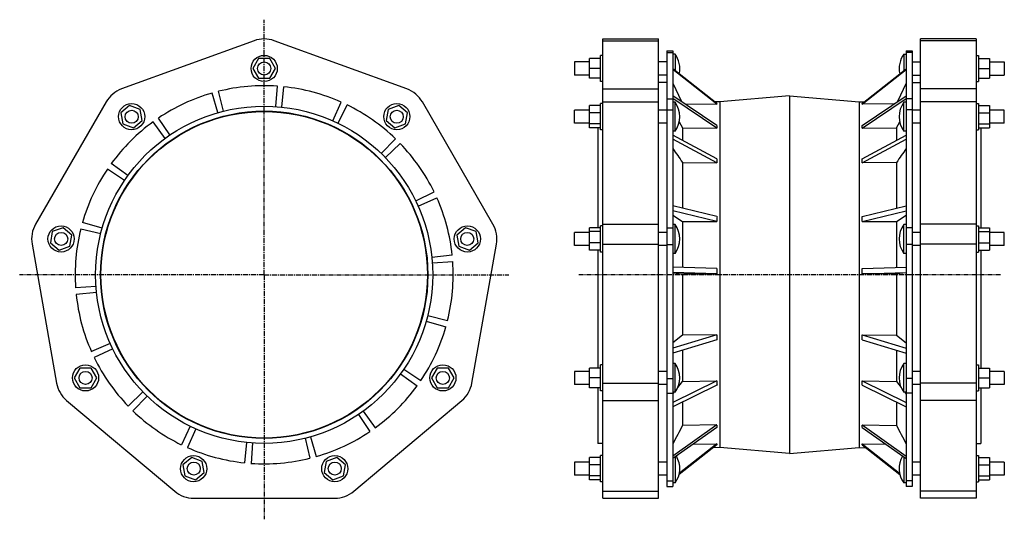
# Model space of a CAD drawing. Header units: millimetres. Extents: x -208 to 995, y -195 to 415.
import ezdxf

# ---------------------------------------------------------------- set-up
doc = ezdxf.new("R2010")
doc.units = ezdxf.units.MM
doc.header["$LTSCALE"] = 16.335
doc.linetypes.add('CENTER', pattern=[0.6, 0.375, -0.075, 0.075, -0.075])
doc.layers.get('0').update_dxf_attribs({"linetype": 'CONTINUOUS'})
doc.layers.add('DEFAULT_1', color=7, linetype='CENTER')

msp = doc.modelspace()

# ---------------------------------------------------------------- linework, layer by layer
at = {"color": 7, "linetype": 'Continuous'}
for p, q in [((78.1, 389.6), (-83.9, 330.6)), ((264.8, 330.6), (102.8, 389.6)), ((504.3, -169.3), (504.3, 391.7)), ((504.3, 391.7), (572.3, 391.7)), ((572.3, -169.3), (572.3, 391.7)), ((892.3, -169.3), (892.3, 391.7)), ((960.3, 391.7), (892.3, 391.7)), ((960.3, 391.7), (960.3, -169.3)), ((582.3, 377.1), (582.3, -155.2)), ((582.3, 377.1), (589.8, 377.1)), ((589.8, 377.1), (589.8, -155.2)), ((592.5, 373.2), (589.8, 373.2)), ((592.5, 373.2), (592.5, 353.4)), ((872.2, 373.2), (872.2, 353.4)), ((872.2, 373.2), (874.8, 373.2)), ((874.8, 377.1), (874.8, -155.2)), ((874.8, 377.1), (882.3, 377.1)), ((882.3, 377.1), (882.3, -155.2)), ((83.5, 367.7), (76.6, 355.7)), ((97.4, 367.7), (83.5, 367.7)), ((104.3, 355.7), (97.4, 367.7)), ((469.8, 363.6), (469.8, 347.6)), ((487.8, 363.6), (469.8, 363.6)), ((487.8, 343.7), (487.8, 367.7)), ((501.3, 367.7), (487.8, 367.7)), ((501.3, 339.7), (501.3, 371.7)), ((504.3, 371.7), (501.3, 371.7)), ((582.3, 363.6), (572.3, 363.6)), ((882.3, 363.6), (892.3, 363.6)), ((960.3, 371.7), (963.3, 371.7)), ((963.3, 371.7), (963.3, 339.7)), ((963.3, 367.7), (976.9, 367.7)), ((976.9, 367.7), (976.9, 343.7)), ((976.9, 363.6), (994.8, 363.6)), ((994.8, 363.6), (994.8, 347.6)), ((76.6, 355.7), (83.5, 343.7)), ((97.4, 343.7), (104.3, 355.7)), ((501.3, 355.7), (487.8, 355.7)), ((643.5, 312.9), (589.8, 355.4)), ((643.7, 311.9), (589.8, 354.6)), ((821, 311.9), (874.8, 354.6)), ((821.1, 312.9), (874.8, 355.4)), ((963.3, 355.7), (976.9, 355.7)), ((83.5, 343.7), (97.4, 343.7)), ((487.8, 347.6), (469.8, 347.6)), ((501.3, 343.7), (487.8, 343.7)), ((504.3, 339.7), (501.3, 339.7)), ((582.3, 347.6), (572.3, 347.6)), ((582.3, 338.6), (572.3, 338.6)), ((589.8, 337.6), (600.3, 315.4)), ((874.8, 337.6), (864.4, 315.4)), ((882.3, 347.6), (892.3, 347.6)), ((882.3, 338.6), (892.3, 338.6)), ((960.3, 339.7), (963.3, 339.7)), ((963.3, 343.7), (976.9, 343.7)), ((976.9, 347.6), (994.8, 347.6)), ((33.7, 301.7), (26.8, 325.7)), ((40.6, 303.5), (34.6, 327.8)), ((104.8, 309.1), (106.6, 334.1)), ((112, 308.5), (114.6, 333.4)), ((-102.8, 314.8), (-189, 165.4)), ((174.2, 291.8), (184.4, 314.7)), ((369.9, 165.4), (283.7, 314.8)), ((643.7, 286), (589.8, 322.4)), ((643.5, 282.6), (589.8, 319)), ((592.5, 314.3), (589.8, 314.3)), ((592.5, 279.1), (592.5, 314.3)), ((647.3, 314.8), (640.9, 314.9)), ((732.3, 322.2), (647.3, 314.8)), ((647.3, 314.8), (647.3, -107.6)), ((732.3, 322.2), (732.3, -114.9)), ((732.3, 322.2), (817.3, 314.8)), ((817.3, 314.8), (823.7, 314.9)), ((817.3, 314.8), (817.3, -107.6)), ((821, 286), (874.8, 322.4)), ((821.1, 282.6), (874.8, 319)), ((872.2, 279.1), (872.2, 314.3)), ((874.8, 314.3), (872.2, 314.3)), ((-74, 310.4), (-84.6, 301.5)), ((-84.6, 301.5), (-82.2, 287.9)), ((-61, 305.7), (-74, 310.4)), ((-58.6, 292), (-61, 305.7)), ((180.7, 288.8), (191.7, 311.3)), ((241.9, 305.7), (239.5, 292)), ((254.9, 310.4), (241.9, 305.7)), ((265.5, 301.5), (254.9, 310.4)), ((263.1, 287.9), (265.5, 301.5)), ((469.8, 288.7), (469.8, 304.7)), ((487.8, 304.7), (469.8, 304.7)), ((487.8, 283.1), (487.8, 310.4)), ((501.3, 310.4), (487.8, 310.4)), ((501.3, 301.5), (487.8, 301.5)), ((501.3, 280.8), (501.3, 312.8)), ((504.3, 312.8), (501.3, 312.8)), ((582.3, 304.7), (572.3, 304.7)), ((604.4, 312.6), (643.7, 311.9)), ((860.3, 312.6), (821, 311.9)), ((892.3, 304.7), (882.3, 304.7)), ((960.3, 312.8), (963.3, 312.8)), ((963.3, 312.8), (963.3, 280.8)), ((963.3, 310.4), (976.9, 310.4)), ((963.3, 301.5), (976.9, 301.5)), ((976.9, 310.4), (976.9, 283.1)), ((994.8, 304.7), (976.9, 304.7)), ((994.8, 288.7), (994.8, 304.7)), ((-69.2, 283.1), (-58.6, 292)), ((-30.6, 270.3), (-45.3, 290.5)), ((-24.8, 274.4), (-38.7, 295.1)), ((239.5, 292), (250.1, 283.1)), ((597.6, 290.4), (601.6, 283.2)), ((863.1, 283.2), (867, 290.4)), ((-82.2, 287.9), (-69.2, 283.1)), ((250.1, 283.1), (263.1, 287.9)), ((487.8, 288.7), (469.8, 288.7)), ((501.3, 287.9), (487.8, 287.9)), ((501.3, 283.1), (487.8, 283.1)), ((498.3, 283.1), (498.3, 161.1)), ((504.3, 280.8), (501.3, 280.8)), ((582.3, 288.7), (572.3, 288.7)), ((592.5, 279.1), (589.8, 279.1)), ((601.6, 283.2), (601.6, 267.8)), ((601.6, 283.2), (643.5, 282.6)), ((821.1, 282.6), (863.1, 283.2)), ((863.1, 283.2), (863.1, 267.8)), ((874.8, 279.1), (872.2, 279.1)), ((892.3, 288.7), (882.3, 288.7)), ((960.3, 280.8), (963.3, 280.8)), ((963.3, 287.9), (976.9, 287.9)), ((963.3, 283.1), (976.9, 283.1)), ((966.3, 283.1), (966.3, 161.1)), ((994.8, 288.7), (976.9, 288.7)), ((233.5, 251.8), (250.9, 269.8)), ((643.5, 245.3), (589.8, 274.1)), ((643.7, 240.4), (589.8, 269.2)), ((821, 240.4), (874.8, 269.2)), ((821.1, 245.3), (874.8, 274.1)), ((238.6, 246.7), (256.6, 264.1)), ((601.6, 240.9), (601.6, 185.1)), ((601.6, 240.9), (643.7, 240.4)), ((863.1, 240.9), (821, 240.4)), ((863.1, 240.9), (863.1, 185.1)), ((-80.3, 218.8), (-101.1, 232.8)), ((-76.2, 224.7), (-96.4, 239.4)), ((275.6, 193.9), (298.1, 204.9)), ((278.6, 187.4), (301.5, 197.6)), ((643.7, 174.7), (589.8, 188)), ((643.5, 168.6), (589.8, 181.8)), ((821, 174.7), (874.8, 188)), ((821.1, 168.6), (874.8, 181.8)), ((589.8, 176.5), (601.6, 168.8)), ((601.6, 168.8), (601.6, 112.6)), ((601.6, 168.8), (643.5, 168.6)), ((821.1, 168.6), (863.1, 168.8)), ((863.1, 168.8), (874.8, 176.5)), ((863.1, 168.8), (863.1, 112.6)), ((-155.4, 161.1), (-168.5, 156.3)), ((-144.8, 152.1), (-155.4, 161.1)), ((-109.4, 153.5), (-133.7, 159.5)), ((-107.6, 160.4), (-131.6, 167.3)), ((336.3, 161.1), (325.7, 152.1)), ((349.3, 156.3), (336.3, 161.1)), ((487.8, 133.8), (487.8, 161.1)), ((501.3, 161.1), (487.8, 161.1)), ((501.3, 131.4), (501.3, 163.4)), ((504.3, 163.4), (501.3, 163.4)), ((592.5, 165), (589.8, 165)), ((592.5, 129.8), (592.5, 165)), ((874.8, 165), (872.2, 165)), ((872.2, 129.8), (872.2, 165)), ((960.3, 163.4), (963.3, 163.4)), ((963.3, 163.4), (963.3, 131.4)), ((963.3, 161.1), (976.9, 161.1)), ((976.9, 161.1), (976.9, 133.8)), ((-168.5, 156.3), (-170.9, 142.7)), ((-147.2, 138.5), (-144.8, 152.1)), ((325.7, 152.1), (328.1, 138.5)), ((351.7, 142.7), (349.3, 156.3)), ((469.8, 139.4), (469.8, 155.4)), ((487.8, 155.4), (469.8, 155.4)), ((501.3, 156.3), (487.8, 156.3)), ((582.3, 155.4), (572.3, 155.4)), ((892.3, 155.4), (882.3, 155.4)), ((963.3, 156.3), (976.9, 156.3)), ((994.8, 155.4), (976.9, 155.4)), ((994.8, 139.4), (994.8, 155.4)), ((-193.3, 141.2), (-163.3, -28.7)), ((-170.9, 142.7), (-160.2, 133.8)), ((-160.2, 133.8), (-147.2, 138.5)), ((328.1, 138.5), (341.1, 133.8)), ((341.1, 133.8), (351.7, 142.7)), ((344.2, -28.7), (374.2, 141.2)), ((487.8, 139.4), (469.8, 139.4)), ((501.3, 142.7), (487.8, 142.7)), ((501.3, 133.8), (487.8, 133.8)), ((498.3, 133.8), (498.3, -10.4)), ((582.3, 139.4), (572.3, 139.4)), ((892.3, 139.4), (882.3, 139.4)), ((963.3, 142.7), (976.9, 142.7)), ((963.3, 133.8), (976.9, 133.8)), ((966.3, 133.8), (966.3, -10.4)), ((994.8, 139.4), (976.9, 139.4)), ((295.3, 125.2), (320.2, 127.8)), ((504.3, 131.4), (501.3, 131.4)), ((592.5, 129.8), (589.8, 129.8)), ((874.8, 129.8), (872.2, 129.8)), ((960.3, 131.4), (963.3, 131.4)), ((295.9, 118), (320.9, 119.7)), ((643.5, 111.4), (589.8, 112.9)), ((821.1, 111.4), (874.8, 112.9)), ((643.7, 104.9), (589.8, 106.5)), ((589.8, 105.8), (601.6, 104.9)), ((601.6, 104.9), (601.6, 29.9)), ((601.6, 104.9), (643.7, 104.9)), ((821, 104.9), (874.8, 106.5)), ((863.1, 104.9), (821, 104.9)), ((874.8, 105.8), (863.1, 104.9)), ((863.1, 104.9), (863.1, 29.9)), ((-115.1, 89.3), (-140, 87.5)), ((-114.4, 82.1), (-139.3, 79.5)), ((290.3, 53.8), (314.6, 47.7)), ((288.5, 46.9), (312.5, 40)), ((643.7, 30.2), (589.8, 14)), ((601.6, 29.9), (589.8, 20.5)), ((643.5, 24.2), (589.8, 8)), ((643.7, 30.2), (601.6, 29.9)), ((821, 30.2), (863.1, 29.9)), ((821, 30.2), (874.8, 14)), ((821.1, 24.2), (874.8, 8)), ((863.1, 29.9), (874.8, 20.5)), ((-97.7, 19.8), (-120.6, 9.7)), ((-94.7, 13.3), (-117.2, 2.4)), ((601.6, 11.5), (601.6, -26.6)), ((863.1, 11.5), (863.1, -26.6)), ((-134.8, -10.4), (-141.7, -22.4)), ((-121, -10.4), (-134.8, -10.4)), ((-114, -22.4), (-121, -10.4)), ((261.2, -11.6), (282, -25.5)), ((301.8, -10.4), (294.9, -22.4)), ((315.7, -10.4), (301.8, -10.4)), ((322.6, -22.4), (315.7, -10.4)), ((487.8, -34.4), (487.8, -10.4)), ((501.3, -10.4), (487.8, -10.4)), ((501.3, -38.4), (501.3, -6.4)), ((504.3, -6.4), (501.3, -6.4)), ((592.5, -4.8), (589.8, -4.8)), ((592.5, -40), (592.5, -4.8)), ((874.8, -4.8), (872.2, -4.8)), ((872.2, -40), (872.2, -4.8)), ((960.3, -6.4), (963.3, -6.4)), ((963.3, -6.4), (963.3, -38.4)), ((963.3, -10.4), (976.9, -10.4)), ((976.9, -10.4), (976.9, -34.4)), ((-141.7, -22.4), (-134.8, -34.4)), ((-121, -34.4), (-114, -22.4)), ((257.1, -17.5), (277.3, -32.1)), ((294.9, -22.4), (301.8, -34.4)), ((315.7, -34.4), (322.6, -22.4)), ((469.8, -14.4), (469.8, -30.4)), ((487.8, -14.4), (469.8, -14.4)), ((501.3, -22.4), (487.8, -22.4)), ((582.3, -14.4), (572.3, -14.4)), ((892.3, -14.4), (882.3, -14.4)), ((963.3, -22.4), (976.9, -22.4)), ((994.8, -14.4), (976.9, -14.4)), ((994.8, -14.4), (994.8, -30.4)), ((-134.8, -34.4), (-121, -34.4)), ((301.8, -34.4), (315.7, -34.4)), ((487.8, -30.4), (469.8, -30.4)), ((501.3, -34.4), (487.8, -34.4)), ((498.3, -34.4), (498.3, -102.4)), ((582.3, -30.4), (572.3, -30.4)), ((643.5, -26.1), (589.8, -52.5)), ((643.7, -31.2), (589.8, -57.7)), ((595.9, -34.1), (601.6, -26.6)), ((601.6, -26.6), (643.5, -26.1)), ((821, -31.2), (874.8, -57.7)), ((821.1, -26.1), (863.1, -26.6)), ((821.1, -26.1), (874.8, -52.5)), ((863.1, -26.6), (868.8, -34.1)), ((892.3, -30.4), (882.3, -30.4)), ((963.3, -34.4), (976.9, -34.4)), ((966.3, -34.4), (966.3, -102.4)), ((994.8, -30.4), (976.9, -30.4)), ((-57.7, -39.5), (-75.7, -56.8)), ((-52.7, -44.6), (-70, -62.5)), ((504.3, -38.4), (501.3, -38.4)), ((592.5, -40), (589.8, -40)), ((589.8, -42.1), (591.4, -40)), ((874.8, -40), (872.2, -40)), ((873.2, -40), (874.8, -42.1)), ((960.3, -38.4), (963.3, -38.4)), ((-151, -50), (-18.9, -160.9)), ((199.8, -160.9), (331.9, -50)), ((601.6, -51.9), (601.6, -80.6)), ((863.1, -51.9), (863.1, -80.6)), ((205.6, -67.1), (219.6, -87.9)), ((211.5, -63), (226.2, -83.3)), ((0.1, -81.5), (-10.8, -104)), ((643.7, -79.9), (589.8, -118)), ((643.5, -83.1), (589.8, -121)), ((643.7, -79.9), (601.6, -80.6)), ((821, -79.9), (863.1, -80.6)), ((821, -79.9), (874.8, -118)), ((821.1, -83.1), (874.8, -121)), ((6.7, -84.6), (-3.5, -107.4)), ((140.3, -96.2), (146.3, -120.5)), ((147.2, -94.4), (154.1, -118.4)), ((68.9, -101.2), (66.3, -126.1)), ((76.1, -101.9), (74.3, -126.8)), ((504.3, -102.4), (498.3, -102.4)), ((643.7, -104.2), (597.4, -140.4)), ((643.5, -102.9), (597.8, -138.7)), ((614.7, -103.4), (643.5, -102.9)), ((647.3, -107.6), (639.2, -107.7)), ((732.3, -114.9), (647.3, -107.6)), ((732.3, -114.9), (817.3, -107.6)), ((817.3, -107.6), (825.5, -107.7)), ((821, -104.2), (867.2, -140.4)), ((821.1, -102.9), (849.9, -103.4)), ((821.1, -102.9), (866.9, -138.7)), ((960.3, -102.4), (966.3, -102.4)), ((1.8, -119.6), (-8.8, -128.5)), ((14.8, -124.4), (1.8, -119.6)), ((179.1, -119.6), (166.1, -124.4)), ((189.7, -128.5), (179.1, -119.6)), ((487.8, -146.9), (487.8, -119.6)), ((501.3, -119.6), (487.8, -119.6)), ((501.3, -149.3), (501.3, -117.3)), ((504.3, -117.3), (501.3, -117.3)), ((592.5, -119.2), (592.5, -150.8)), ((594.4, -118.6), (595, -117.4)), ((869.6, -117.4), (870.2, -118.6)), ((872.2, -119.2), (872.2, -150.8)), ((960.3, -117.3), (963.3, -117.3)), ((963.3, -117.3), (963.3, -149.3)), ((963.3, -119.6), (976.9, -119.6)), ((976.9, -119.6), (976.9, -146.9)), ((-8.8, -128.5), (-6.4, -142.2)), ((17.2, -138), (14.8, -124.4)), ((166.1, -124.4), (163.6, -138)), ((187.3, -142.2), (189.7, -128.5)), ((469.8, -125.2), (469.8, -141.2)), ((487.8, -125.2), (469.8, -125.2)), ((501.3, -128.5), (487.8, -128.5)), ((582.3, -125.2), (572.3, -125.2)), ((892.3, -125.2), (882.3, -125.2)), ((963.3, -128.5), (976.9, -128.5)), ((994.8, -125.2), (976.9, -125.2)), ((994.8, -125.2), (994.8, -141.2)), ((-6.4, -142.2), (6.6, -146.9)), ((6.6, -146.9), (17.2, -138)), ((163.6, -138), (174.3, -146.9)), ((174.3, -146.9), (187.3, -142.2)), ((487.8, -141.2), (469.8, -141.2)), ((501.3, -142.2), (487.8, -142.2)), ((582.3, -141.2), (572.3, -141.2)), ((892.3, -141.2), (882.3, -141.2)), ((963.3, -142.2), (976.9, -142.2)), ((994.8, -141.2), (976.9, -141.2)), ((501.3, -146.9), (487.8, -146.9)), ((504.3, -149.3), (501.3, -149.3)), ((582.3, -155.2), (589.8, -155.2)), ((592.5, -150.8), (589.8, -150.8)), ((874.8, -150.8), (872.2, -150.8)), ((882.3, -155.2), (874.8, -155.2)), ((960.3, -149.3), (963.3, -149.3)), ((963.3, -146.9), (976.9, -146.9)), ((4.2, -169.3), (176.7, -169.3)), ((504.3, -169.3), (572.3, -169.3)), ((960.3, -169.3), (892.3, -169.3))]:
    msp.add_line(p, q, dxfattribs=at)
at = {"color": 9, "linetype": 'Continuous'}
for p, q in [((504.3, 389.6), (572.3, 389.6)), ((960.3, 389.6), (892.3, 389.6)), ((582.3, 375.3), (589.8, 375.3)), ((882.3, 375.3), (874.8, 375.3)), ((504.3, 330.6), (572.3, 330.6)), ((960.3, 330.6), (892.3, 330.6)), ((504.3, 314.8), (572.3, 314.8)), ((582.3, 318.4), (589.8, 318.4)), ((882.3, 318.4), (874.8, 318.4)), ((960.3, 314.8), (892.3, 314.8)), ((582.3, 305.2), (589.8, 305.2)), ((882.3, 305.2), (874.8, 305.2)), ((504.3, 165.4), (572.3, 165.4)), ((582.3, 160.9), (589.8, 160.9)), ((882.3, 160.9), (874.8, 160.9)), ((960.3, 165.4), (892.3, 165.4)), ((504.3, 141.2), (572.3, 141.2)), ((582.3, 140.7), (589.8, 140.7)), ((882.3, 140.7), (874.8, 140.7)), ((960.3, 141.2), (892.3, 141.2)), ((582.3, -23.3), (589.8, -23.3)), ((882.3, -23.3), (874.8, -23.3)), ((504.3, -28.7), (572.3, -28.7)), ((960.3, -28.7), (892.3, -28.7)), ((582.3, -41.1), (589.8, -41.1)), ((882.3, -41.1), (874.8, -41.1)), ((504.3, -50), (572.3, -50)), ((960.3, -50), (892.3, -50)), ((582.3, -148.2), (589.8, -148.2)), ((882.3, -148.2), (874.8, -148.2)), ((504.3, -160.9), (572.3, -160.9)), ((960.3, -160.9), (892.3, -160.9))]:
    msp.add_line(p, q, dxfattribs=at)
at = {"color": 4, "linetype": 'Continuous'}
msp.add_line((90.4, 303.1), (90.4, 303.6), dxfattribs=at)
at = {"color": 7, "linetype": 'Continuous'}
for centre, radius in [((90.4, 355.7), 16), ((90.4, 355.6), 8), ((90.4, 103.6), 206), ((90.4, 103.6), 200), ((90.4, 103.6), 199.5), ((-71.6, 296.8), 16), ((-71.5, 296.7), 8), ((252.5, 296.8), 16), ((252.4, 296.7), 8), ((-157.8, 147.4), 16), ((338.7, 147.4), 16), ((-157.7, 147.4), 8), ((338.6, 147.4), 8), ((-127.9, -22.4), 16), ((308.8, -22.4), 16), ((-127.8, -22.4), 8), ((308.7, -22.4), 8), ((4.2, -133.3), 16), ((176.7, -133.3), 16), ((4.3, -133.2), 8), ((176.6, -133.2), 8)]:
    msp.add_circle(centre, radius, dxfattribs=at)
for centre, radius, start, end in [((90.4, 355.7), 36, 70, 110), ((569, 355.6), 29.3, 347.448, 36.9188), ((895.6, 355.6), 29.3, 143.0812, 192.552), ((-71.6, 296.8), 36, 110, 150), ((90.4, 103.6), 231, 106, 124), ((90.4, 103.6), 231, 86, 104), ((90.4, 103.6), 231, 66, 84), ((252.5, 296.8), 36, 30, 70), ((569, 296.7), 29.3, 323.0812, 36.9188), ((895.6, 296.7), 29.3, 143.0812, 216.9188), ((90.4, 103.6), 231, 46, 64), ((90.4, 103.6), 231, 126, 144), ((90.4, 103.6), 231, 26, 44), ((90.4, 103.6), 231, 146, 164), ((90.4, 103.6), 231, 6, 24), ((-157.8, 147.4), 36, 150, 190), ((90.4, 103.6), 231, 166, 184), ((338.7, 147.4), 36, 350, 30), ((569, 147.4), 29.3, 323.0812, 36.9188), ((895.6, 147.4), 29.3, 143.0812, 216.9188), ((90.4, 103.6), 231, 346, 4), ((90.4, 103.6), 231, 186, 204), ((90.4, 103.6), 231, 326, 344), ((90.4, 103.6), 231, 206, 224), ((569, -22.4), 29.3, 323.0812, 36.9188), ((895.6, -22.4), 29.3, 143.0812, 216.9188), ((-127.9, -22.4), 36, 190, 230), ((90.4, 103.6), 231, 306, 324), ((308.8, -22.4), 36, 310, 350), ((90.4, 103.6), 231, 226, 244), ((90.4, 103.6), 231, 286, 304), ((90.4, 103.6), 231, 246, 264), ((569, -133.2), 29.3, 323.0812, 31.14), ((895.6, -133.2), 29.3, 148.86, 216.9188), ((90.4, 103.6), 231, 266, 284), ((4.2, -133.3), 36, 230, 270), ((176.7, -133.3), 36, 270, 310)]:
    msp.add_arc(centre, radius, start, end, dxfattribs=at)
for centre, major_axis, ratio, start_param, end_param in [((902, 108.1), (258.1, -206), 0.067334, -3.08789, -3.056437), ((562.7, 108.1), (258.1, 206), 0.067334, -0.085156, -0.053702), ((902, 107.5), (252.7, -194.3), 0.279403, -2.961398, -2.929944), ((562.7, 107.5), (252.7, 194.3), 0.279403, -0.211648, -0.180195), ((902, 106.7), (247, -177.6), 0.428265, -2.842845, -2.811391), ((562.7, 106.7), (247, 177.6), 0.428265, -0.330201, -0.298748), ((902, 105), (244.4, -123.9), 0.676725, -2.842511, -2.811058), ((562.7, 105), (244.4, 123.9), 0.676725, -0.330535, -0.299081), ((902, 103.8), (257.9, -20.8), 0.797382, -3.077229, -3.045776), ((562.7, 103.8), (257.9, 20.8), 0.797382, -0.095817, -0.064363), ((902, 101.9), (243.2, 137.9), 0.63303, 2.765574, 2.797027), ((562.7, 101.9), (243.2, -137.9), 0.63303, 0.344565, 0.376019), ((902, 100.9), (245.5, 171.5), 0.469828, 2.824465, 2.855919), ((562.7, 100.9), (245.5, -171.5), 0.469828, 0.285674, 0.317127), ((902, 99.6), (254, 197.4), 0.241526, 2.924568, 2.956021), ((562.7, 99.6), (254, -197.4), 0.241526, 0.185571, 0.217025), ((902, 99.2), (257.6, 205), 0.103321, 3.059532, 3.090986), ((562.7, 99.2), (257.6, -205), 0.103321, 0.050607, 0.08206)]:
    msp.add_ellipse(centre, major_axis=major_axis, ratio=ratio, start_param=start_param, end_param=end_param, dxfattribs=at)
for points in [[(589.8, 257.7), (593.7, 252.1), (597.7, 246.5), (601.6, 240.9)], [(874.8, 257.7), (870.9, 252.1), (867, 246.5), (863.1, 240.9)], [(601.6, -80.6), (597.7, -88), (593.7, -95.4), (589.8, -102.8)], [(863.1, -80.6), (867, -88), (870.9, -95.4), (874.8, -102.8)]]:
    msp.add_open_spline(points, degree=3, dxfattribs=at)
at = {"layer": 'DEFAULT_1', "color": 7, "linetype": 'CENTER'}
for p, q in [((90.4, 303.6), (90.4, 415.3)), ((90.4, 103.6), (90.4, 303.1)), ((90.4, 103.6), (-208.4, 103.6)), ((90.4, 103.6), (90.4, -195.2)), ((90.4, 103.6), (389.2, 103.6)), ((990.2, 103.6), (474.9, 103.6))]:
    msp.add_line(p, q, dxfattribs=at)

doc.saveas('drawing.dxf')
